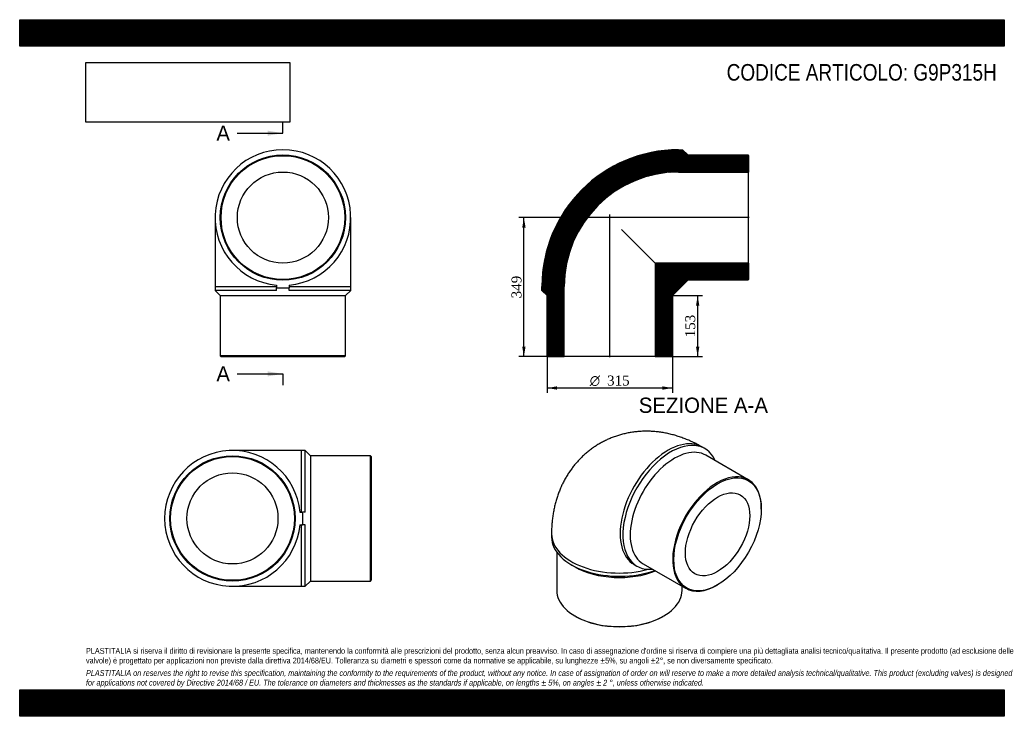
# Model space of a CAD drawing. Header units: millimetres. Extents: x 0 to 2475, y 0 to 1750.
import ezdxf
from ezdxf.enums import TextEntityAlignment as Align
from ezdxf.lldxf.tags import DXFTag

# ---------------------------------------------------------------- set-up
doc = ezdxf.new("R2010")
doc.units = ezdxf.units.MM
doc.header["$LTSCALE"] = 8.333333
for name, color, linetype in [('Default', 7, 'Continuous'), ('DV4_Default', 7, 'Continuous'), ('G9P315H', 7, 'Continuous')]:
    doc.layers.add(name, color=color, linetype=linetype)
doc.styles.add('SEACAD_Solid_Edge_ANSI', font='seans.ttf')
doc.styles.add('SEACAD_Solid_Edge_ANSI1_Symbols', font='semeca1.ttf')
doc.styles.add('SEACAD_Times_New_Roman', font='times.ttf')
tags = doc.linetypes.add('CENTER2', pattern=[28.575, 19.05, -3.175, 3.175, -3.175]).pattern_tags.tags
tags[10:11] = [DXFTag(74, 4), DXFTag(75, 0), DXFTag(340, '0'), DXFTag(46, 0.0), DXFTag(50, 0.0), DXFTag(44, 0.0), DXFTag(45, 0.0)]
tags[8:9] = [DXFTag(74, 4), DXFTag(75, 0), DXFTag(340, '0'), DXFTag(46, 0.0), DXFTag(50, 0.0), DXFTag(44, 0.0), DXFTag(45, 0.0)]
tags[6:7] = [DXFTag(74, 4), DXFTag(75, 0), DXFTag(340, '0'), DXFTag(46, 0.0), DXFTag(50, 0.0), DXFTag(44, 0.0), DXFTag(45, 0.0)]
tags[4:5] = [DXFTag(74, 4), DXFTag(75, 0), DXFTag(340, '0'), DXFTag(46, 0.0), DXFTag(50, 0.0), DXFTag(44, 0.0), DXFTag(45, 0.0)]
doc.dimstyles.new('ANSImm', dxfattribs={"dimtxt": 25, "dimasz": 25, "dimexe": 12.5, "dimexo": 0, "dimgap": 6.25, "dimtad": 1, "dimdsep": 46, "dimtxsty": 'SEACAD_Times_New_Roman', "dimblk1": '_SE_FILLED', "dimblk2": '_SE_FILLED', "dimsah": 1, "dimcen": 12.5, "dimazin": 0, "dimtfac": 0.85, "dimtdec": 3, "dimtofl": 0, "dimtmove": 0, "dimatfit": 3, "dimfxl": 1, "dimarcsym": 0})
picture_1 = doc.add_image_def('image1.jpg', size_in_pixel=(4302, 1260))

# ---------------------------------------------------------------- blocks, each defined once
blk = doc.blocks.new('SE')
at = {"layer": 'G9P315H', "color": 7, "linetype": 'Continuous'}
for p, q in [((491.1, 1252.9), (491.1, 1079.9)), ((832.1, 1079.9), (832.1, 1252.9)), ((491.1, 1079.9), (645.6, 1079.9)), ((491.1, 1079.9), (491.1, 1069.9)), ((645.6, 1069.9), (491.1, 1069.9)), ((491.1, 1069.9), (504.1, 1056.9)), ((645.6, 1083.1), (645.6, 1076.5)), ((645.6, 1069.9), (645.6, 1076.5)), ((677.6, 1083.1), (677.6, 1076.5)), ((677.6, 1079.9), (832.1, 1079.9)), ((677.6, 1069.9), (677.6, 1076.5)), ((832.1, 1069.9), (677.6, 1069.9)), ((819.1, 1056.9), (832.1, 1069.9)), ((832.1, 1069.9), (832.1, 1079.9)), ((504.1, 1056.9), (819.1, 1056.9)), ((504.1, 1056.9), (504.1, 905.9)), ((819.1, 905.9), (819.1, 1056.9)), ((819.1, 905.9), (504.1, 905.9)), ((504.1, 905.9), (506.1, 903.9)), ((506.1, 903.9), (817.1, 903.9)), ((817.1, 903.9), (819.1, 905.9))]:
    blk.add_line(p, q, dxfattribs=at)
for radius in [157.5, 155.5, 114.4]:
    blk.add_circle((661.6, 1252.9), radius, dxfattribs=at)
for centre, radius, start, end in [((661.6, 1252.9), 170.5, 275.3847, 264.6153), ((661.6, 1430), 353.8, 267.4076, 269.9995), ((661.6, 1430), 353.8, 270.0005, 272.5924)]:
    blk.add_arc(centre, radius, start, end, dxfattribs=at)
blk = doc.blocks.new('SE1')
at = {"layer": 'G9P315H', "color": 7, "linetype": 'Continuous'}
for p, q in [((1722.1, 672.5), (1715, 676.6)), ((1831.5, 594.3), (1724.8, 656)), ((1864.2, 520.6), (1864.2, 522.2)), ((1336.9, 458.3), (1336.9, 450.2)), ((1349.9, 412.5), (1349.9, 316.3)), ((1386.9, 380.6), (1396.1, 375.3)), ((1544.5, 381.3), (1551.6, 377.2)), ((1567.3, 383.2), (1674, 321.5)), ((1664.9, 316.3), (1664.9, 326.8)), ((1752.8, 329.3), (1754.2, 330.1)), ((1396.1, 252), (1397.5, 251.2)), ((1617.4, 251.2), (1618.8, 252))]:
    blk.add_line(p, q, dxfattribs=at)
for centre, major_axis, start_param, end_param in [((1629.8, 529), (85.2, 147.7), 0, 3.141593), ((1636.8, 524.9), (-85.2, -147.7), 2.748565, 6.676213), ((1646, 519.6), (78.7, 136.4), 0, 3.141593), ((1752.8, 457.9), (-78.7, -136.4), 2.356194, 6.283185), ((1507.4, 458.3), (-170.5, 0), -0.000017, 2.011165), ((1507.4, 450.2), (-170.5, 0), 0, 2.12096), ((1507.4, 439.6), (157.5, 0), 3.926991, 5.327192), ((1752.8, 457.9), (-78.7, -136.4), 0, 0.785398), ((1507.4, 316.3), (-157.5, 0), 0, 3.141593), ((1507.4, 314.6), (155.5, 0), 3.926991, 5.497787)]:
    blk.add_ellipse(centre, major_axis=major_axis, ratio=0.57735, start_param=start_param, end_param=end_param, dxfattribs=at)
for major_axis in [(77.7, 134.7), (57.2, 99.1)]:
    blk.add_ellipse((1754.2, 457.1), major_axis=major_axis, ratio=0.57735, dxfattribs=at)
blk.add_open_spline([(1715, 676.6), (1712.4, 678.1), (1706.7, 681.4), (1696.4, 686.7), (1684.9, 692.1), (1673.2, 697), (1661.5, 701.3), (1649.7, 705.1), (1637.9, 708.3), (1626.2, 711), (1614.5, 713.1), (1602.8, 714.7), (1591.1, 715.7), (1579.6, 716.2), (1568.2, 716.1), (1556.8, 715.5), (1545.6, 714.4), (1534.6, 712.8), (1523.7, 710.7), (1513, 708.1), (1502.5, 705), (1492.1, 701.4), (1482, 697.3), (1472.2, 692.8), (1462.6, 687.9), (1453.3, 682.5), (1444.2, 676.7), (1435.5, 670.4), (1427, 663.8), (1418.9, 656.8), (1411.1, 649.4), (1403.7, 641.7), (1396.6, 633.6), (1389.9, 625.2), (1383.5, 616.5), (1377.5, 607.5), (1371.9, 598.1), (1366.7, 588.5), (1361.9, 578.6), (1357.5, 568.4), (1353.5, 557.9), (1349.9, 547.2), (1346.7, 536.2), (1344, 525), (1341.7, 513.5), (1339.8, 501.8), (1338.4, 489.9), (1337.4, 477.9), (1337, 467.1), (1336.9, 461), (1336.9, 458.3)], degree=3, knots=[0, 0, 0, 0, 0.015222, 0.03897, 0.062646, 0.086125, 0.109375, 0.132376, 0.155114, 0.177584, 0.199788, 0.221735, 0.243435, 0.264902, 0.286153, 0.307202, 0.328067, 0.348765, 0.36931, 0.389719, 0.410007, 0.430188, 0.450277, 0.470287, 0.490231, 0.510124, 0.529979, 0.549804, 0.569613, 0.589421, 0.609242, 0.629089, 0.648979, 0.668928, 0.688951, 0.709066, 0.72929, 0.749643, 0.770143, 0.790808, 0.811659, 0.832712, 0.853984, 0.875491, 0.897242, 0.919245, 0.9415, 0.964, 0.986733, 1, 1, 1, 1], dxfattribs=at)
blk = doc.blocks.new('SE2')
at = {"layer": 'G9P315H', "color": 7, "linetype": 'Continuous'}
for p, q in [((707.9, 667.6), (534.9, 667.6)), ((707.9, 667.6), (707.9, 513.1)), ((717.9, 667.6), (707.9, 667.6)), ((717.9, 513.1), (717.9, 667.6)), ((730.9, 654.6), (717.9, 667.6)), ((730.9, 654.6), (730.9, 339.6)), ((881.9, 654.6), (730.9, 654.6)), ((881.9, 339.6), (881.9, 654.6)), ((883.9, 652.6), (881.9, 654.6)), ((883.9, 652.6), (883.9, 341.6)), ((704.6, 513.1), (711.3, 513.1)), ((717.9, 513.1), (711.3, 513.1)), ((704.6, 481.1), (711.3, 481.1)), ((707.9, 481.1), (707.9, 326.6)), ((717.9, 481.1), (711.3, 481.1)), ((717.9, 326.6), (717.9, 481.1)), ((534.9, 326.6), (707.9, 326.6)), ((707.9, 326.6), (717.9, 326.6)), ((717.9, 326.6), (730.9, 339.6)), ((730.9, 339.6), (881.9, 339.6)), ((881.9, 339.6), (883.9, 341.6))]:
    blk.add_line(p, q, dxfattribs=at)
for radius in [157.5, 155.5, 114.4]:
    blk.add_circle((534.9, 497.1), radius, dxfattribs=at)
for centre, radius, start, end in [((534.9, 497.1), 170.5, 5.3847, 354.6153), ((357.8, 497.1), 353.8, 0.0005, 2.5924), ((357.8, 497.1), 353.8, 357.4076, 359.9995)]:
    blk.add_arc(centre, radius, start, end, dxfattribs=at)
blk = doc.blocks.new('SE4')
at = {"color": 7, "linetype": 'Continuous', "style": 'SEACAD_Solid_Edge_ANSI'}
blk.add_text('A', height=38.3, dxfattribs=at).set_placement((494.4, 1484), align=Align.TOP_LEFT)
blk = doc.blocks.new('SE5')
at = {"color": 7, "linetype": 'Continuous', "style": 'SEACAD_Solid_Edge_ANSI'}
blk.add_text('A', height=38.3, dxfattribs=at).set_placement((494.4, 879.4), align=Align.TOP_LEFT)
blk = doc.blocks.new('SEANNOT_GROUP')
at = {"linetype": 'Continuous'}
blk.add_hatch(color=7, dxfattribs=at).paths.add_polyline_path([(623.2, 1458.5), (661.6, 1464.9), (623.2, 1471.3)])
at = {"color": 7, "linetype": 'Continuous'}
blk.add_lwpolyline([(546.6, 1464.9), (661.6, 1464.9)], dxfattribs=at)
blk = doc.blocks.new('SEANNOT_GROUP1')
at = {"linetype": 'Continuous'}
blk.add_hatch(color=7, dxfattribs=at).paths.add_polyline_path([(623.2, 853.9), (661.6, 860.3), (623.2, 866.7)])
at = {"color": 7, "linetype": 'Continuous'}
blk.add_lwpolyline([(546.6, 860.3), (661.6, 860.3)], dxfattribs=at)
blk = doc.blocks.new('SE3')
at = {"layer": 'Default', "color": 7, "linetype": 'CENTER2'}
for p, q in [((661.6, 1464.9), (661.6, 1493.6)), ((661.6, 860.3), (661.6, 831.5))]:
    blk.add_line(p, q, dxfattribs=at)
at = {"layer": 'Default', "color": 7, "linetype": 'CENTER2', "const_width": 0.0001}
blk.add_lwpolyline([(661.6, 1464.9), (661.6, 860.3)], dxfattribs=at)
at = {"layer": 'Default'}
for name in ['SE4', 'SEANNOT_GROUP', 'SE5', 'SEANNOT_GROUP1']:
    blk.add_blockref(name, (0, 0), dxfattribs=at)
blk = doc.blocks.new('SE6')
at = {"layer": 'G9P315H', "linetype": 'Continuous'}
h = blk.add_hatch(dxfattribs=at)
h.set_pattern_fill('LINE', scale=0.629921, angle=45, style=0)
edge = h.paths.add_edge_path()
edge.add_line((1679.2, 1410.4), (1666.2, 1423.4))
edge.add_line((1666.2, 1423.4), (1656.2, 1423.4))
edge.add_arc((1656.2, 1079.9), 343.5, 90, 180)
edge.add_line((1312.7, 1079.9), (1312.7, 1069.9))
edge.add_line((1312.7, 1069.9), (1325.7, 1056.9))
edge.add_line((1325.7, 1056.9), (1325.7, 905.9))
edge.add_line((1325.7, 905.9), (1327.7, 903.9))
edge.add_line((1327.7, 903.9), (1368.8, 903.9))
edge.add_line((1368.8, 903.9), (1368.8, 1079.9))
edge.add_arc((1656.2, 1079.9), 287.4, 90, 180, ccw=False)
edge.add_line((1656.2, 1367.3), (1832.2, 1367.3))
edge.add_line((1832.2, 1367.3), (1832.2, 1408.4))
edge.add_line((1832.2, 1408.4), (1830.2, 1410.4))
edge.add_line((1830.2, 1410.4), (1679.2, 1410.4))
h = blk.add_hatch(dxfattribs=at)
h.set_pattern_fill('LINE', scale=0.629921, angle=45, style=0)
h.paths.add_polyline_path([(1832.2, 1097.4), (1832.2, 1138.5), (1597.6, 1138.5), (1597.6, 903.9), (1638.7, 903.9), (1640.7, 905.9), (1640.7, 1056.9), (1659.9, 1076.1), (1679.2, 1095.4), (1830.2, 1095.4)])
at = {"layer": 'DV4_Default', "color": 7, "linetype": 'CENTER2'}
for p, q in [((1833.9, 1252.9), (1475.3, 1252.9)), ((1483.2, 902.1), (1483.2, 1261))]:
    blk.add_line(p, q, dxfattribs=at)
at = {"layer": 'G9P315H', "color": 7, "linetype": 'Continuous'}
for p, q in [((1656.2, 1423.4), (1666.2, 1423.4)), ((1666.2, 1423.4), (1679.2, 1410.4)), ((1679.2, 1410.4), (1830.2, 1410.4)), ((1830.2, 1410.4), (1832.2, 1408.4)), ((1832.2, 1408.4), (1832.2, 1367.3)), ((1656.2, 1367.3), (1832.2, 1367.3)), ((1832.2, 1138.5), (1832.2, 1367.3)), ((1512.9, 1223.2), (1597.6, 1138.5)), ((1832.2, 1138.5), (1597.6, 1138.5)), ((1597.6, 1138.5), (1597.6, 903.9)), ((1832.2, 1138.5), (1832.2, 1097.4)), ((1679.2, 1095.4), (1659.9, 1076.1)), ((1830.2, 1095.4), (1679.2, 1095.4)), ((1832.2, 1097.4), (1830.2, 1095.4)), ((1312.7, 1069.9), (1312.7, 1079.9)), ((1325.7, 1056.9), (1312.7, 1069.9)), ((1368.8, 903.9), (1368.8, 1079.9)), ((1659.9, 1076.1), (1640.7, 1056.9)), ((1325.7, 905.9), (1325.7, 1056.9)), ((1640.7, 1056.9), (1640.7, 905.9)), ((1327.7, 903.9), (1325.7, 905.9)), ((1327.7, 903.9), (1368.8, 903.9)), ((1597.6, 903.9), (1368.8, 903.9)), ((1597.6, 903.9), (1638.7, 903.9)), ((1640.7, 905.9), (1638.7, 903.9))]:
    blk.add_line(p, q, dxfattribs=at)
for radius in [343.5, 287.4]:
    blk.add_arc((1656.2, 1079.9), radius, 90, 180, dxfattribs=at)
blk = doc.blocks.new('GDimGGroup')
at = {"layer": 'Default', "linetype": 'Continuous'}
for points in [[(1350.7, 820.5), (1350.7, 828.9), (1325.7, 824.7)], [(1615.7, 820.5), (1640.7, 824.7), (1615.7, 828.9)]]:
    blk.add_hatch(color=7, dxfattribs=at).paths.add_polyline_path(points)
at = {"layer": 'Default', "color": 7, "linetype": 'Continuous'}
for p, q in [((1325.7, 905.9), (1325.7, 812.2)), ((1640.7, 905.9), (1640.7, 812.2)), ((1640.7, 824.7), (1325.7, 824.7))]:
    blk.add_line(p, q, dxfattribs=at)
for s, style, p in [('O', 'SEACAD_Solid_Edge_ANSI1_Symbols', (1433, 856)), ('315', 'SEACAD_Times_New_Roman', (1476.5, 856))]:
    blk.add_text(s, height=25, dxfattribs=dict(at, style=style)).set_placement(p, align=Align.TOP_LEFT)
blk = doc.blocks.new('DMBLK167')
at = {"layer": 'Default', "linetype": 'Continuous'}
for points in [[(1708.4, 1031.9), (1704.2, 1056.9), (1700, 1031.9)], [(1708.4, 928.9), (1700, 928.9), (1704.2, 903.9)]]:
    blk.add_hatch(color=7, dxfattribs=at).paths.add_polyline_path(points)
at = {"layer": 'Default', "color": 7, "linetype": 'Continuous'}
for p, q in [((1640.7, 1056.9), (1716.7, 1056.9)), ((1704.2, 1056.9), (1704.2, 903.9)), ((1597.6, 903.9), (1716.7, 903.9))]:
    blk.add_line(p, q, dxfattribs=at)
at = {"layer": 'Default', "color": 7, "linetype": 'Continuous', "style": 'SEACAD_Times_New_Roman'}
blk.add_text('153', height=25, rotation=90, dxfattribs=at).set_placement((1672.9, 952), align=Align.TOP_LEFT)
blk = doc.blocks.new('_SE_FILLED')
at = {"color": 0}
blk.add_line((0, 0), (-1, 0), dxfattribs=at)
blk.add_solid([(0, 0), (-1, -0.1665), (-1, 0.1665), (0, 0)], dxfattribs=at)
blk = doc.blocks.new('DMBLK168')
at = {"layer": 'Default', "linetype": 'Continuous'}
for points in [[(1263.2, 1227.9), (1271.6, 1227.9), (1267.4, 1252.9)], [(1263.2, 928.9), (1267.4, 903.9), (1271.6, 928.9)]]:
    blk.add_hatch(color=7, dxfattribs=at).paths.add_polyline_path(points)
at = {"layer": 'Default', "color": 7, "linetype": 'Continuous'}
for p, q in [((1483.2, 1252.9), (1254.9, 1252.9)), ((1267.4, 903.9), (1267.4, 1252.9)), ((1368.8, 903.9), (1254.9, 903.9))]:
    blk.add_line(p, q, dxfattribs=at)
at = {"layer": 'Default', "color": 7, "linetype": 'Continuous', "style": 'SEACAD_Times_New_Roman'}
blk.add_text('349', height=25, rotation=90, dxfattribs=at).set_placement((1236.2, 1050), align=Align.TOP_LEFT)

msp = doc.modelspace()

# ---------------------------------------------------------------- hatches: boundary and pattern name
at = {"layer": 'Default', "linetype": 'Continuous'}
h = msp.add_hatch(dxfattribs=at)
h.set_pattern_fill('LINE', scale=0.629921, angle=45, style=0)
h.paths.add_polyline_path([(2475, 1683.333), (2475, 1750), (0, 1750), (0, 1683.333)])
for points in [[(2475, 1683.333), (2475, 1750), (0, 1750), (0, 1683.333)], [(2475, 0), (2475, 66.667), (0, 66.667), (0, 0)]]:
    msp.add_hatch(color=7, dxfattribs=at).paths.add_polyline_path(points)
h = msp.add_hatch(dxfattribs=at)
h.set_pattern_fill('LINE', scale=0.629921, angle=45, style=0)
h.paths.add_polyline_path([(2475, 0), (2475, 66.667), (0, 66.667), (0, 0)])

# ---------------------------------------------------------------- linework, layer by layer
at = {"layer": 'Default', "color": 7, "linetype": 'Continuous'}
for p, q in [((0, 1750), (2475, 1750)), ((0, 1683.333), (0, 1750)), ((2475, 1750), (2475, 1683.333)), ((2475, 1683.333), (0, 1683.333)), ((0, 66.667), (2475, 66.667)), ((0, 0), (0, 66.667)), ((2475, 66.667), (2475, 0)), ((2475, 0), (0, 0))]:
    msp.add_line(p, q, dxfattribs=at)

# ---------------------------------------------------------------- block references
at = {"layer": 'Default'}
for name in ['SE3', 'SE', 'SE6', 'GDimGGroup', 'SE1', 'SE2']:
    msp.add_blockref(name, (0, 0), dxfattribs=at)

# ---------------------------------------------------------------- texts
at = {"layer": 'Default', "color": 7, "linetype": 'Continuous', "style": 'SEACAD_Solid_Edge_ANSI'}
msp.add_text('SEZIONE A-A', height=38.33333, dxfattribs=at).set_placement((1556.205, 800.589), align=Align.TOP_LEFT)
at = {"layer": 'Default', "attachment_point": 1}
for s, insert, char_height, width in [('{\\fArial Narrow|b0||i0||c0|p34;\\C7;\\H41.66666667;\\W1.;CODICE ARTICOLO: G9P315H}', (1777.058, 1638.59), 41.66667, 695.09067), ("{\\fArial Narrow|b0||i0||c0|p34;\\C7;\\H14.58333333;\\W1.;PLASTITALIA si riserva il diritto di revisionare la presente specifica, mantenendo la conformità alle prescrizioni del prodotto, senza alcun preavviso. In caso di assegnazione d'ordine si riserva di compiere una più dettagliata analisi tecnico/qualitativa. Il presente prodotto (ad esclusione delle \\P}{\\fArial Narrow|b0||i0||c0|p34;\\C7;\\H14.58333333;\\W1.;valvole) è progettato per applicazioni non previste dalla direttiva 2014/68/EU. Tolleranza su diametri e spessori come da normative se applicabile, su lunghezze ±5%, su angoli ±2°, se non diversamente specificato.\\P}{\\fArial Narrow|b0||i0||c0|p34;\\C7;\\H4.166666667;\\W1.;   \\P}{\\fArial Narrow|b0||i1||c0|p34;\\C7;\\H14.58333333;\\W1.;PLASTITALIA on reserves the right to revise this specification, maintaining the conformity to the requirements of the product, without any notice. In case of assignation of order on will reserve to make a more detailed analysis technical/qualitative. This product (excluding valves) is designed \\P}{\\fArial Narrow|b0||i1||c0|p34;\\C7;\\H14.58333333;\\W1.;for applications not covered by Directive 2014/68 / EU. The tolerance on diameters and thicknesses as the standards if applicable, on lengths ± 5%, on angles ± 2 °, unless otherwise indicated.\\P}", (166.667, 171.686), 14.583333, 2141.66667)]:
    msp.add_mtext(s, dxfattribs=dict(at, insert=insert, char_height=char_height, width=width))

# ---------------------------------------------------------------- dimensions: what is measured, and where the dimension line sits
at = {"layer": 'Default', "color": 7, "linetype": 'Continuous'}
for base, p1, p2, picture, middle in [((1267.407, 1252.886), (1368.77, 903.886), (1483.17, 1252.886), 'DMBLK168', (1267.407, 1078.386)), ((1704.196, 903.886), (1640.67, 1056.886), (1597.57, 903.886), 'DMBLK167', (1704.196, 980.386))]:
    dim = msp.add_linear_dim(base=base, p1=p1, p2=p2, angle=90, text='\\A1;<>', dimstyle='ANSImm', dxfattribs=at)
    dim.commit()
    dim.dimension.update_dxf_attribs({"geometry": picture, "text_midpoint": middle, "dimtype": 160})

# ---------------------------------------------------------------- pictures from other files: only their frames are drawn
image = msp.add_image(picture_1, insert=(166.667, 1492.526), size_in_units=(512.143, 150))
image.dxf.flags = 7

doc.saveas('drawing.dxf')
